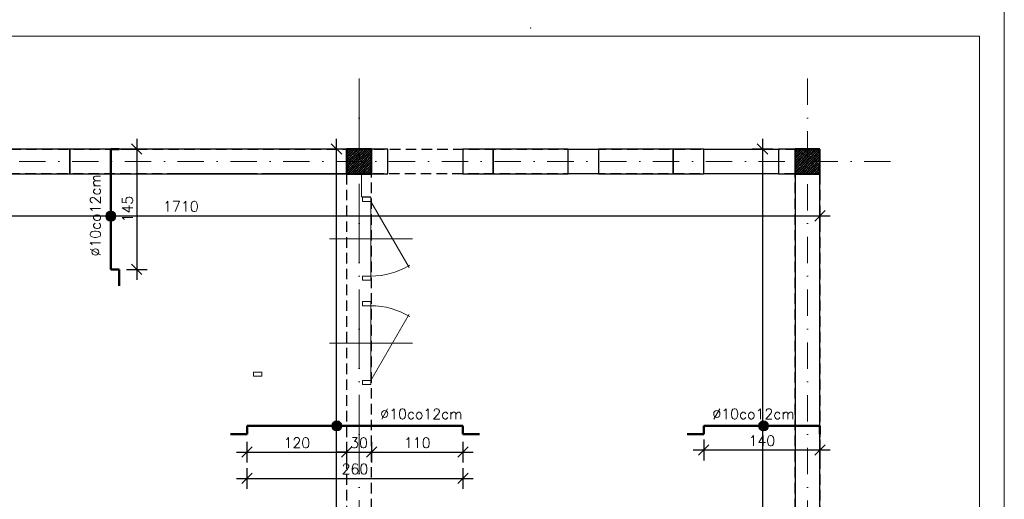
# Model space of a CAD drawing. Extents: x -19 to 9300416, y -12 to 10688993.
# Tile 20 of 106: x 4610373 to 4611559, y 5311493 to 5312071. Entities that reach past the tile are written whole.
import ezdxf

# ---------------------------------------------------------------- set-up
doc = ezdxf.new("R2010")
doc.units = 0
doc.header["$MEASUREMENT"] = 0
doc.linetypes.add('DASHDOT', pattern=[25.4, 12.7, -6.35, 0, -6.35])
doc.linetypes.add('DASHED', pattern=[19.05, 12.7, -6.35])
for name, color, linetype, lineweight in [('hatch', 253, 'Continuous', 0), ('K-BELKI', 5, 'DASHED', 30), ('K-OPISY', 252, 'Continuous', 15), ('K-SCIANY CIENKI', 163, 'Continuous', 30), ('K-SCIANY GRUBY', 195, 'Continuous', 40), ('K-STAL', 114, 'Continuous', 50), ('K-WIDOK', 45, 'Continuous', 20), ('K-WYMIARY', 7, 'Continuous', 15), ('Osie', 175, 'DASHDOT', 9)]:
    doc.layers.add(name, color=color, linetype=linetype, lineweight=lineweight)
doc.layers.add('STOLARKA', color=4, linetype='Continuous')
doc.styles.add('Simplex', font='simplex.shx')
doc.dimstyles.new('1do50', dxfattribs={"dimscale": 5, "dimtxt": 2.5, "dimasz": 2.5, "dimexe": 2.5, "dimexo": 0.5, "dimgap": 1, "dimtad": 1, "dimdec": 1, "dimrnd": 0.5, "dimzin": 12, "dimdsep": 46, "dimtxsty": 'Simplex', "dimblk": 'OBLIQUE', "dimcen": 0.5, "dimdle": 2.5, "dimclrd": 256, "dimclre": 256, "dimclrt": 256, "dimadec": 1, "dimazin": 3, "dimtfac": 1, "dimtdec": 1, "dimtix": 1, "dimtmove": 0, "dimatfit": 3, "dimfxl": 0, "dimtolj": 1, "dimtzin": 0, "dimarcsym": 0})

# ---------------------------------------------------------------- blocks, each defined once
blk = doc.blocks.new('G$C61CBF25F')
at = {"layer": 'Osie', "lineweight": 0, "ltscale": 2.5}
for p, q in [((1425, 0), (1425, 1880)), ((1525, 640), (-5, 640)), ((1525, 100), (204.8, 100))]:
    blk.add_line(p, q, dxfattribs=at)
blk = doc.blocks.new('_Oblique')
at = {"color": 0, "linetype": 'ByBlock', "lineweight": -2}
blk.add_line((-0.5, -0.5), (0.5, 0.5), dxfattribs=at)
blk = doc.blocks.new('*D1156')
at = {"layer": 'Defpoints', "color": 0, "lineweight": 0, "ltscale": 40}
for p in [(4611196.6, 5311581.2), (4611336.6, 5311581.2), (4611196.6, 5311552.1)]:
    blk.add_point(p, dxfattribs=at)
at = {"layer": 'K-WYMIARY', "lineweight": -2, "ltscale": 40}
for p, q in [((4611196.6, 5311564.6), (4611196.6, 5311539.6)), ((4611336.6, 5311564.6), (4611336.6, 5311539.6)), ((4611349.1, 5311552.1), (4611184.1, 5311552.1))]:
    blk.add_line(p, q, dxfattribs=at)
at = {"layer": 'K-WYMIARY', "lineweight": -2, "ltscale": 40, "xscale": 12.5, "yscale": 12.5, "zscale": 12.5, "rotation": 180}
blk.add_blockref('_Oblique', (4611196.6, 5311552.1), dxfattribs=at)
at = {"layer": 'K-WYMIARY', "lineweight": -2, "ltscale": 40, "xscale": 12.5, "yscale": 12.5, "zscale": 12.5}
blk.add_blockref('_Oblique', (4611336.6, 5311552.1), dxfattribs=at)
at = {"layer": 'K-WYMIARY', "lineweight": 0, "ltscale": 40, "insert": (4611266.6, 5311563.3), "char_height": 12.5, "attachment_point": 5, "style": 'Simplex'}
blk.add_mtext('\\A1;140', dxfattribs=at)
blk = doc.blocks.new('*D1157')
at = {"layer": 'Defpoints', "color": 0, "lineweight": 0, "ltscale": 40}
for p in [(4610646.6, 5311581.2), (4610766.6, 5311581.2), (4610766.6, 5311549.6)]:
    blk.add_point(p, dxfattribs=at)
at = {"layer": 'K-WYMIARY', "lineweight": -2, "ltscale": 40}
for p, q in [((4610646.6, 5311562.1), (4610646.6, 5311537.1)), ((4610766.6, 5311562.1), (4610766.6, 5311537.1)), ((4610634.1, 5311549.6), (4610779.1, 5311549.6))]:
    blk.add_line(p, q, dxfattribs=at)
at = {"layer": 'K-WYMIARY', "lineweight": -2, "ltscale": 40, "xscale": 12.5, "yscale": 12.5, "zscale": 12.5, "rotation": 180}
blk.add_blockref('_Oblique', (4610646.6, 5311549.6), dxfattribs=at)
at = {"layer": 'K-WYMIARY', "lineweight": -2, "ltscale": 40, "xscale": 12.5, "yscale": 12.5, "zscale": 12.5}
blk.add_blockref('_Oblique', (4610766.6, 5311549.6), dxfattribs=at)
at = {"layer": 'K-WYMIARY', "lineweight": 0, "ltscale": 40, "insert": (4610706.6, 5311560.8), "char_height": 12.5, "attachment_point": 5, "style": 'Simplex'}
blk.add_mtext('\\A1;120', dxfattribs=at)
blk = doc.blocks.new('*D1158')
at = {"layer": 'Defpoints', "color": 0, "lineweight": 0, "ltscale": 40}
for p in [(4610766.6, 5311581.2), (4610796.6, 5311581.2), (4610796.6, 5311549.6)]:
    blk.add_point(p, dxfattribs=at)
at = {"layer": 'K-WYMIARY', "lineweight": -2, "ltscale": 40}
for p, q in [((4610766.6, 5311562.1), (4610766.6, 5311537.1)), ((4610796.6, 5311562.1), (4610796.6, 5311537.1)), ((4610766.6, 5311549.6), (4610754.1, 5311549.6)), ((4610766.6, 5311549.6), (4610796.6, 5311549.6)), ((4610796.6, 5311549.6), (4610809.1, 5311549.6))]:
    blk.add_line(p, q, dxfattribs=at)
at = {"layer": 'K-WYMIARY', "lineweight": -2, "ltscale": 40, "xscale": 12.5, "yscale": 12.5, "zscale": 12.5}
blk.add_blockref('_Oblique', (4610766.6, 5311549.6), dxfattribs=at)
at = {"layer": 'K-WYMIARY', "lineweight": -2, "ltscale": 40, "xscale": 12.5, "yscale": 12.5, "zscale": 12.5, "rotation": 180}
blk.add_blockref('_Oblique', (4610796.6, 5311549.6), dxfattribs=at)
at = {"layer": 'K-WYMIARY', "lineweight": 0, "ltscale": 40, "insert": (4610781.6, 5311560.8), "char_height": 12.5, "attachment_point": 5, "style": 'Simplex'}
blk.add_mtext('\\A1;30', dxfattribs=at)
blk = doc.blocks.new('*D1159')
at = {"layer": 'Defpoints', "color": 0, "lineweight": 0, "ltscale": 40}
for p in [(4610796.6, 5311581.2), (4610906.6, 5311581.2), (4610906.6, 5311549.6)]:
    blk.add_point(p, dxfattribs=at)
at = {"layer": 'K-WYMIARY', "lineweight": -2, "ltscale": 40}
for p, q in [((4610796.6, 5311562.1), (4610796.6, 5311537.1)), ((4610906.6, 5311562.1), (4610906.6, 5311537.1)), ((4610784.1, 5311549.6), (4610919.1, 5311549.6))]:
    blk.add_line(p, q, dxfattribs=at)
at = {"layer": 'K-WYMIARY', "lineweight": -2, "ltscale": 40, "xscale": 12.5, "yscale": 12.5, "zscale": 12.5, "rotation": 180}
blk.add_blockref('_Oblique', (4610796.6, 5311549.6), dxfattribs=at)
at = {"layer": 'K-WYMIARY', "lineweight": -2, "ltscale": 40, "xscale": 12.5, "yscale": 12.5, "zscale": 12.5}
blk.add_blockref('_Oblique', (4610906.6, 5311549.6), dxfattribs=at)
at = {"layer": 'K-WYMIARY', "lineweight": 0, "ltscale": 40, "insert": (4610851.6, 5311560.8), "char_height": 12.5, "attachment_point": 5, "style": 'Simplex'}
blk.add_mtext('\\A1;110', dxfattribs=at)
blk = doc.blocks.new('*D1160')
at = {"layer": 'Defpoints', "color": 0, "lineweight": 0, "ltscale": 40}
for p in [(4610646.6, 5311581.2), (4610906.6, 5311581.2), (4610906.6, 5311517.9)]:
    blk.add_point(p, dxfattribs=at)
at = {"layer": 'K-WYMIARY', "lineweight": -2, "ltscale": 40}
for p, q in [((4610646.6, 5311530.4), (4610646.6, 5311505.4)), ((4610906.6, 5311530.4), (4610906.6, 5311505.4)), ((4610634.1, 5311517.9), (4610919.1, 5311517.9))]:
    blk.add_line(p, q, dxfattribs=at)
at = {"layer": 'K-WYMIARY', "lineweight": -2, "ltscale": 40, "xscale": 12.5, "yscale": 12.5, "zscale": 12.5, "rotation": 180}
blk.add_blockref('_Oblique', (4610646.6, 5311517.9), dxfattribs=at)
at = {"layer": 'K-WYMIARY', "lineweight": -2, "ltscale": 40, "xscale": 12.5, "yscale": 12.5, "zscale": 12.5}
blk.add_blockref('_Oblique', (4610906.6, 5311517.9), dxfattribs=at)
at = {"layer": 'K-WYMIARY', "lineweight": 0, "ltscale": 40, "insert": (4610776.6, 5311529.2), "char_height": 12.5, "attachment_point": 5, "style": 'Simplex'}
blk.add_mtext('\\A1;260', dxfattribs=at)
blk = doc.blocks.new('*D1161')
at = {"layer": 'Defpoints', "color": 0, "lineweight": 0, "ltscale": 40}
for p in [(4610482.6, 5311914.9), (4610482.6, 5311769.9), (4610513.9, 5311769.9)]:
    blk.add_point(p, dxfattribs=at)
at = {"layer": 'K-WYMIARY', "lineweight": -2, "ltscale": 40}
for p, q in [((4610513.9, 5311927.4), (4610513.9, 5311757.4)), ((4610501.4, 5311914.9), (4610526.4, 5311914.9)), ((4610501.4, 5311769.9), (4610526.4, 5311769.9))]:
    blk.add_line(p, q, dxfattribs=at)
at = {"layer": 'K-WYMIARY', "lineweight": -2, "ltscale": 40, "xscale": 12.5, "yscale": 12.5, "zscale": 12.5}
for p, rotation in [((4610513.9, 5311914.9), 90), ((4610513.9, 5311769.9), 270)]:
    blk.add_blockref('_Oblique', p, dxfattribs=dict(at, rotation=rotation))
at = {"layer": 'K-WYMIARY', "lineweight": 0, "ltscale": 40, "insert": (4610502.7, 5311842.4), "char_height": 12.5, "attachment_point": 5, "rotation": 90, "style": 'Simplex'}
blk.add_mtext('\\A1;145', dxfattribs=at)
blk = doc.blocks.new('*D1188')
at = {"layer": 'Defpoints', "color": 0, "lineweight": 0, "ltscale": 40}
for p in [(4609626.6, 5311914.9), (4611336.6, 5311914.9), (4611336.6, 5311834.4)]:
    blk.add_point(p, dxfattribs=at)
at = {"layer": 'K-WYMIARY', "lineweight": -2, "ltscale": 40}
for p, q in [((4609626.6, 5311846.9), (4609626.6, 5311821.9)), ((4611336.6, 5311846.9), (4611336.6, 5311821.9)), ((4609614.1, 5311834.4), (4611349.1, 5311834.4))]:
    blk.add_line(p, q, dxfattribs=at)
at = {"layer": 'K-WYMIARY', "lineweight": -2, "ltscale": 40, "xscale": 12.5, "yscale": 12.5, "zscale": 12.5, "rotation": 180}
blk.add_blockref('_Oblique', (4609626.6, 5311834.4), dxfattribs=at)
at = {"layer": 'K-WYMIARY', "lineweight": -2, "ltscale": 40, "xscale": 12.5, "yscale": 12.5, "zscale": 12.5}
blk.add_blockref('_Oblique', (4611336.6, 5311834.4), dxfattribs=at)
at = {"layer": 'K-WYMIARY', "lineweight": 0, "ltscale": 40, "insert": (4610567, 5311845.7), "char_height": 12.5, "attachment_point": 5, "style": 'Simplex'}
blk.add_mtext('\\A1;1710', dxfattribs=at)
blk = doc.blocks.new('*D1189')
at = {"layer": 'Defpoints', "color": 0, "lineweight": 0, "ltscale": 40}
for p in [(4611336.6, 5311914.9), (4611267.4, 5310764.9), (4611336.6, 5310764.9)]:
    blk.add_point(p, dxfattribs=at)
at = {"layer": 'K-WYMIARY', "lineweight": -2, "ltscale": 40}
for p, q in [((4611267.4, 5311927.4), (4611267.4, 5310752.4)), ((4611279.9, 5311914.9), (4611254.9, 5311914.9)), ((4611279.9, 5310764.9), (4611254.9, 5310764.9))]:
    blk.add_line(p, q, dxfattribs=at)
at = {"layer": 'K-WYMIARY', "lineweight": -2, "ltscale": 40, "xscale": 12.5, "yscale": 12.5, "zscale": 12.5}
for p, rotation in [((4611267.4, 5311914.9), 90), ((4611267.4, 5310764.9), 270)]:
    blk.add_blockref('_Oblique', p, dxfattribs=dict(at, rotation=rotation))
at = {"layer": 'K-WYMIARY', "lineweight": 0, "ltscale": 40, "insert": (4611256.1, 5311408.3), "char_height": 12.5, "attachment_point": 5, "rotation": 90, "style": 'Simplex'}
blk.add_mtext('\\A1;1150', dxfattribs=at)
blk = doc.blocks.new('*D1197')
at = {"layer": 'Defpoints', "color": 0, "lineweight": 0, "ltscale": 40}
for p in [(4610754.4, 5311914.9), (4610796.6, 5311914.9), (4610796.6, 5310764.9)]:
    blk.add_point(p, dxfattribs=at)
at = {"layer": 'K-WYMIARY', "lineweight": -2, "ltscale": 40}
for p, q in [((4610754.4, 5310752.4), (4610754.4, 5311927.4)), ((4610766.9, 5311914.9), (4610741.9, 5311914.9)), ((4610766.9, 5310764.9), (4610741.9, 5310764.9))]:
    blk.add_line(p, q, dxfattribs=at)
at = {"layer": 'K-WYMIARY', "lineweight": -2, "ltscale": 40, "xscale": 12.5, "yscale": 12.5, "zscale": 12.5}
for p, rotation in [((4610754.4, 5311914.9), 90), ((4610754.4, 5310764.9), 270)]:
    blk.add_blockref('_Oblique', p, dxfattribs=dict(at, rotation=rotation))
at = {"layer": 'K-WYMIARY', "lineweight": 0, "ltscale": 40, "insert": (4610743.1, 5311339.9), "char_height": 12.5, "attachment_point": 5, "rotation": 90, "style": 'Simplex'}
blk.add_mtext('\\A1;1150', dxfattribs=at)

msp = doc.modelspace()

# ---------------------------------------------------------------- hatches: boundary and pattern name
at = {"layer": 'K-OPISY'}
h = msp.add_hatch(color=256, dxfattribs=at)
edge = h.paths.add_edge_path()
edge.add_arc((4610482.57, 5311834.03), 6.06, 0, 360)
h = msp.add_hatch(color=256, dxfattribs=at)
edge = h.paths.add_edge_path()
edge.add_arc((4610754.71, 5311581.16), 6.06, 0, 360)
h = msp.add_hatch(color=1, dxfattribs=at)
edge = h.paths.add_edge_path()
edge.add_arc((4611268.74, 5311581.16), 6.06, 0, 360)

# ---------------------------------------------------------------- linework, layer by layer
at = {"lineweight": 0, "ltscale": 40}
for p, q in [((4610784.62, 5311884.92), (4610784.62, 5311857.32)), ((4610784.62, 5311857.32), (4610795.79, 5311857.32))]:
    msp.add_line(p, q, dxfattribs=at)
msp.add_point((4610988.2, 5312060.82), dxfattribs=at)
at = {"layer": 'hatch', "color": 252}
for points in [[(4608588.61, 5312080.97), (4611558.61, 5312081.03), (4611558.61, 5309981.03), (4608588.61, 5309980.97)], [(4608748.61, 5310010.97), (4611528.61, 5310011.03), (4611528.61, 5312051.03), (4608748.61, 5312050.97)]]:
    msp.add_lwpolyline(points, close=True, dxfattribs=at)
at = {"layer": 'K-BELKI'}
for points in [[(4611306.62, 5311914.92), (4611306.62, 5311884.92), (4609656.62, 5311884.92), (4609656.62, 5311914.92)], [(4610796.62, 5310794.92), (4610796.62, 5311884.92), (4610766.62, 5311884.92), (4610766.62, 5310794.92)], [(4611306.62, 5310794.92), (4611306.62, 5311884.92), (4611336.62, 5311884.92), (4611336.62, 5310794.92)]]:
    msp.add_lwpolyline(points, close=True, dxfattribs=at)
at = {"layer": 'K-BELKI', "color": 5, "ltscale": 40}
for points in [[(4610433.26, 5311884.92), (4610433.26, 5311914.92), (4610343.3, 5311914.92), (4610343.3, 5311884.92)], [(4611033.2, 5311884.92), (4611033.2, 5311914.92), (4610943.2, 5311914.92), (4610943.2, 5311884.92)], [(4611160.03, 5311884.92), (4611160.03, 5311914.92), (4611070.03, 5311914.92), (4611070.03, 5311884.92)], [(4611286.87, 5311914.92), (4611286.87, 5311884.92), (4611196.87, 5311884.92), (4611196.87, 5311914.92)]]:
    msp.add_lwpolyline(points, close=True, dxfattribs=at)
at = {"layer": 'K-OPISY'}
for centre in [(4610482.57, 5311834.03), (4610754.71, 5311581.16)]:
    msp.add_circle(centre, 6.06, dxfattribs=at)
at = {"layer": 'K-OPISY', "color": 1}
msp.add_circle((4611268.74, 5311581.16), 6.06, dxfattribs=at)
at = {"layer": 'K-SCIANY CIENKI'}
for p, q in [((4610766.62, 5311914.92), (4610433.26, 5311914.92)), ((4610433.26, 5311914.92), (4610433.26, 5311884.99)), ((4610766.62, 5311884.92), (4610766.62, 5311914.92)), ((4610816.37, 5311914.92), (4610796.62, 5311914.92)), ((4610796.62, 5311914.92), (4610796.62, 5311884.92)), ((4610816.37, 5311884.92), (4610816.37, 5311914.92)), ((4610943.2, 5311914.92), (4610906.37, 5311914.92)), ((4610906.37, 5311914.92), (4610906.37, 5311884.92)), ((4610943.2, 5311884.92), (4610943.2, 5311914.92)), ((4611033.2, 5311884.92), (4611033.2, 5311914.92)), ((4611033.2, 5311914.92), (4611070.03, 5311914.92)), ((4611070.03, 5311914.92), (4611070.03, 5311884.92)), ((4611196.87, 5311914.92), (4611160.03, 5311914.92)), ((4611160.03, 5311914.92), (4611160.03, 5311884.92)), ((4611196.87, 5311884.92), (4611196.87, 5311914.92)), ((4611306.62, 5311914.92), (4611286.87, 5311914.92)), ((4611286.87, 5311914.92), (4611286.87, 5311884.92)), ((4611306.62, 5311884.92), (4611306.62, 5311914.92)), ((4610433.26, 5311884.99), (4610731.01, 5311884.92)), ((4610433.26, 5311884.92), (4610766.62, 5311884.92)), ((4610654.49, 5311884.92), (4610550.49, 5311884.92)), ((4610768.49, 5311884.92), (4610664.49, 5311884.92)), ((4610796.62, 5311884.92), (4610816.37, 5311884.92)), ((4610906.37, 5311884.92), (4610943.2, 5311884.92)), ((4611070.03, 5311884.92), (4611033.2, 5311884.92)), ((4611160.03, 5311884.92), (4611196.87, 5311884.92)), ((4611286.87, 5311884.92), (4611306.62, 5311884.92)), ((4611336.62, 5311884.92), (4611306.62, 5311884.92)), ((4611306.62, 5311884.92), (4611306.62, 5311344.92)), ((4611336.62, 5311344.92), (4611336.62, 5311884.92))]:
    msp.add_line(p, q, dxfattribs=at)
at = {"layer": 'K-SCIANY GRUBY'}
for p, q in [((4610796.62, 5311914.92), (4610766.62, 5311914.92)), ((4610766.62, 5311914.92), (4610766.62, 5311884.92)), ((4610796.62, 5311884.92), (4610796.62, 5311914.92)), ((4611336.62, 5311914.92), (4611306.62, 5311914.92)), ((4611306.62, 5311914.92), (4611306.62, 5311884.92)), ((4611336.62, 5311884.92), (4611336.62, 5311914.92)), ((4610766.62, 5311884.92), (4610796.62, 5311884.92)), ((4611306.62, 5311884.92), (4611336.62, 5311884.92))]:
    msp.add_line(p, q, dxfattribs=at)
at = {"layer": 'K-STAL'}
for p, q in [((4610482.57, 5311769.92), (4610492.57, 5311769.92)), ((4610492.57, 5311769.92), (4610492.57, 5311749.92)), ((4610646.62, 5311581.16), (4610646.62, 5311571.16)), ((4610906.62, 5311581.16), (4610906.62, 5311571.16)), ((4611196.62, 5311581.16), (4611196.62, 5311571.16)), ((4610646.62, 5311571.16), (4610626.62, 5311571.16)), ((4610906.62, 5311571.16), (4610926.62, 5311571.16)), ((4611196.62, 5311571.16), (4611176.62, 5311571.16))]:
    msp.add_line(p, q, dxfattribs=at)
for points in [[(4610482.57, 5311914.92), (4610482.57, 5311769.92)], [(4610482.57, 5311914.92), (4610492.57, 5311914.92)], [(4610646.62, 5311581.16), (4610906.62, 5311581.16)], [(4611196.62, 5311581.16), (4611336.62, 5311581.16)], [(4611336.62, 5311581.16), (4611336.62, 5311571.16)]]:
    msp.add_lwpolyline(points, dxfattribs=at)
at = {"layer": 'K-WIDOK', "linetype": 'Continuous', "lineweight": 0}
for p, q in [((4610766.07, 5311911.5), (4610769.49, 5311914.92)), ((4610766.07, 5311907.96), (4610773.02, 5311914.92)), ((4610766.07, 5311904.42), (4610776.56, 5311914.92)), ((4610766.07, 5311900.89), (4610780.1, 5311914.92)), ((4610766.07, 5311897.35), (4610783.63, 5311914.92)), ((4610766.07, 5311893.82), (4610787.17, 5311914.92)), ((4610766.07, 5311890.28), (4610790.7, 5311914.92)), ((4610766.07, 5311886.75), (4610794.24, 5311914.92)), ((4610766.07, 5311913.26), (4610766.79, 5311913.99)), ((4610766.34, 5311910.01), (4610767.23, 5311910.89)), ((4610766.79, 5311906.91), (4610767.67, 5311907.8)), ((4610767.23, 5311914.43), (4610767.72, 5311914.92)), ((4610767.67, 5311911.33), (4610768.55, 5311912.22)), ((4610767.77, 5311884.92), (4610796.07, 5311913.21)), ((4610768.11, 5311908.24), (4610769, 5311909.12)), ((4610769, 5311912.66), (4610769.88, 5311913.54)), ((4610769.44, 5311909.57), (4610770.32, 5311910.45)), ((4610769.88, 5311906.47), (4610770.76, 5311907.36)), ((4610770.32, 5311913.99), (4610771.21, 5311914.87)), ((4610770.76, 5311910.89), (4610771.65, 5311911.78)), ((4610771.21, 5311907.8), (4610772.09, 5311908.68)), ((4610771.31, 5311884.92), (4610796.07, 5311909.68)), ((4610772.09, 5311912.22), (4610772.97, 5311913.1)), ((4610772.53, 5311909.12), (4610773.42, 5311910.01)), ((4610772.97, 5311906.03), (4610773.86, 5311906.91)), ((4610773.42, 5311913.54), (4610774.3, 5311914.43)), ((4610773.86, 5311910.45), (4610774.74, 5311911.33)), ((4610774.3, 5311907.36), (4610775.18, 5311908.24)), ((4610774.74, 5311914.87), (4610774.79, 5311914.92)), ((4610775.18, 5311911.78), (4610776.07, 5311912.66)), ((4610775.63, 5311908.68), (4610776.51, 5311909.57)), ((4610776.51, 5311913.1), (4610777.39, 5311913.99)), ((4610776.95, 5311910.01), (4610777.84, 5311910.89)), ((4610777.39, 5311906.91), (4610778.28, 5311907.8)), ((4610777.84, 5311914.43), (4610778.33, 5311914.92)), ((4610778.28, 5311911.33), (4610779.16, 5311912.22)), ((4610778.72, 5311908.24), (4610779.6, 5311909.12)), ((4610779.6, 5311912.66), (4610780.49, 5311913.54)), ((4610780.05, 5311909.57), (4610780.93, 5311910.45)), ((4610780.49, 5311906.47), (4610781.37, 5311907.36)), ((4610780.93, 5311913.99), (4610781.81, 5311914.87)), ((4610781.37, 5311910.89), (4610782.25, 5311911.78)), ((4610781.81, 5311907.8), (4610782.7, 5311908.68)), ((4610782.7, 5311912.22), (4610783.58, 5311913.1)), ((4610783.14, 5311909.12), (4610784.02, 5311910.01)), ((4610783.58, 5311906.03), (4610784.46, 5311906.91)), ((4610784.02, 5311913.54), (4610784.91, 5311914.43)), ((4610784.46, 5311910.45), (4610785.35, 5311911.33)), ((4610784.91, 5311907.36), (4610785.79, 5311908.24)), ((4610785.35, 5311914.87), (4610785.4, 5311914.92)), ((4610785.79, 5311911.78), (4610786.67, 5311912.66)), ((4610786.23, 5311908.68), (4610787.12, 5311909.57)), ((4610787.12, 5311913.1), (4610788, 5311913.99)), ((4610787.56, 5311910.01), (4610788.44, 5311910.89)), ((4610788, 5311906.91), (4610788.88, 5311907.8)), ((4610788.44, 5311914.43), (4610788.93, 5311914.92)), ((4610788.88, 5311911.33), (4610789.77, 5311912.22)), ((4610789.33, 5311908.24), (4610790.21, 5311909.12)), ((4610790.21, 5311912.66), (4610791.09, 5311913.54)), ((4610790.65, 5311909.57), (4610791.54, 5311910.45)), ((4610791.09, 5311906.47), (4610791.98, 5311907.36)), ((4610791.54, 5311913.99), (4610792.42, 5311914.87)), ((4610791.98, 5311910.89), (4610792.86, 5311911.78)), ((4610792.42, 5311907.8), (4610793.3, 5311908.68)), ((4610793.3, 5311912.22), (4610794.19, 5311913.1)), ((4610793.75, 5311909.12), (4610794.63, 5311910.01)), ((4610794.19, 5311906.03), (4610795.07, 5311906.91)), ((4610794.63, 5311913.54), (4610795.51, 5311914.43)), ((4610795.07, 5311910.45), (4610795.95, 5311911.33)), ((4610795.51, 5311907.36), (4610796.07, 5311907.91)), ((4610795.95, 5311914.87), (4610796, 5311914.92)), ((4611306.62, 5311914.65), (4611306.89, 5311914.92)), ((4611306.62, 5311911.11), (4611310.43, 5311914.92)), ((4611306.62, 5311907.58), (4611313.96, 5311914.92)), ((4611306.62, 5311904.04), (4611317.5, 5311914.92)), ((4611306.62, 5311900.51), (4611321.03, 5311914.92)), ((4611306.62, 5311896.97), (4611324.57, 5311914.92)), ((4611306.62, 5311893.43), (4611328.1, 5311914.92)), ((4611306.62, 5311889.9), (4611331.64, 5311914.92)), ((4611306.62, 5311886.36), (4611335.17, 5311914.92)), ((4611306.62, 5311909.34), (4611306.84, 5311909.57)), ((4611306.84, 5311913.1), (4611307.72, 5311913.99)), ((4611307.28, 5311910.01), (4611308.17, 5311910.89)), ((4611307.72, 5311906.91), (4611308.61, 5311907.8)), ((4611308.17, 5311914.43), (4611308.66, 5311914.92)), ((4611308.61, 5311911.33), (4611309.49, 5311912.22)), ((4611308.71, 5311884.92), (4611336.62, 5311912.83)), ((4611309.05, 5311908.24), (4611309.93, 5311909.12)), ((4611309.93, 5311912.66), (4611310.82, 5311913.54)), ((4611310.38, 5311909.57), (4611311.26, 5311910.45)), ((4611310.82, 5311906.47), (4611311.7, 5311907.36)), ((4611311.26, 5311913.99), (4611312.14, 5311914.87)), ((4611311.7, 5311910.89), (4611312.58, 5311911.78)), ((4611312.14, 5311907.8), (4611313.03, 5311908.68)), ((4611312.24, 5311884.92), (4611336.62, 5311909.29)), ((4611313.03, 5311912.22), (4611313.91, 5311913.1)), ((4611313.47, 5311909.12), (4611314.35, 5311910.01)), ((4611313.91, 5311906.03), (4611314.79, 5311906.91)), ((4611314.35, 5311913.54), (4611315.24, 5311914.43)), ((4611314.79, 5311910.45), (4611315.68, 5311911.33)), ((4611315.24, 5311907.36), (4611316.12, 5311908.24)), ((4611315.68, 5311914.87), (4611315.73, 5311914.92)), ((4611316.12, 5311911.78), (4611317, 5311912.66)), ((4611316.56, 5311908.68), (4611317.45, 5311909.57)), ((4611317.45, 5311913.1), (4611318.33, 5311913.99)), ((4611317.89, 5311910.01), (4611318.77, 5311910.89)), ((4611318.33, 5311906.91), (4611319.21, 5311907.8)), ((4611318.77, 5311914.43), (4611319.26, 5311914.92)), ((4611319.21, 5311911.33), (4611320.1, 5311912.22)), ((4611319.66, 5311908.24), (4611320.54, 5311909.12)), ((4611320.54, 5311912.66), (4611321.42, 5311913.54)), ((4611320.98, 5311909.57), (4611321.87, 5311910.45)), ((4611321.42, 5311906.47), (4611322.31, 5311907.36)), ((4611321.87, 5311913.99), (4611322.75, 5311914.87)), ((4611322.31, 5311910.89), (4611323.19, 5311911.78)), ((4611322.75, 5311907.8), (4611323.63, 5311908.68)), ((4611323.63, 5311912.22), (4611324.52, 5311913.1)), ((4611324.08, 5311909.12), (4611324.96, 5311910.01)), ((4611324.52, 5311906.03), (4611325.4, 5311906.91)), ((4611324.96, 5311913.54), (4611325.84, 5311914.43)), ((4611325.4, 5311910.45), (4611326.29, 5311911.33)), ((4611325.84, 5311907.36), (4611326.73, 5311908.24)), ((4611326.29, 5311914.87), (4611326.34, 5311914.92)), ((4611326.73, 5311911.78), (4611327.61, 5311912.66)), ((4611327.17, 5311908.68), (4611328.05, 5311909.57)), ((4611328.05, 5311913.1), (4611328.94, 5311913.99)), ((4611328.49, 5311910.01), (4611329.38, 5311910.89)), ((4611328.94, 5311906.91), (4611329.82, 5311907.8)), ((4611329.38, 5311914.43), (4611329.87, 5311914.92)), ((4611329.82, 5311911.33), (4611330.7, 5311912.22)), ((4611330.26, 5311908.24), (4611331.15, 5311909.12)), ((4611331.15, 5311912.66), (4611332.03, 5311913.54)), ((4611331.59, 5311909.57), (4611332.47, 5311910.45)), ((4611332.03, 5311906.47), (4611332.91, 5311907.36)), ((4611332.47, 5311913.99), (4611333.36, 5311914.87)), ((4611332.91, 5311910.89), (4611333.8, 5311911.78)), ((4611333.36, 5311907.8), (4611334.24, 5311908.68)), ((4611334.24, 5311912.22), (4611335.12, 5311913.1)), ((4611334.68, 5311909.12), (4611335.57, 5311910.01)), ((4611335.12, 5311906.03), (4611336.01, 5311906.91)), ((4611335.57, 5311913.54), (4611336.45, 5311914.43)), ((4611336.01, 5311910.45), (4611336.62, 5311911.06)), ((4611336.45, 5311907.36), (4611336.62, 5311907.52)), ((4610766.07, 5311906.19), (4610766.34, 5311906.47)), ((4610766.07, 5311902.66), (4610766.79, 5311903.38)), ((4610766.07, 5311895.59), (4610766.34, 5311895.87)), ((4610766.34, 5311899.4), (4610767.23, 5311900.29)), ((4610766.79, 5311896.31), (4610767.67, 5311897.19)), ((4610767.23, 5311903.82), (4610768.11, 5311904.7)), ((4610767.67, 5311900.73), (4610768.55, 5311901.61)), ((4610768.11, 5311897.63), (4610769, 5311898.52)), ((4610768.55, 5311905.15), (4610769.44, 5311906.03)), ((4610768.55, 5311894.54), (4610769.44, 5311895.42)), ((4610769, 5311902.05), (4610769.88, 5311902.94)), ((4610769.44, 5311898.96), (4610770.32, 5311899.84)), ((4610769.88, 5311895.87), (4610770.76, 5311896.75)), ((4610770.32, 5311903.38), (4610771.21, 5311904.26)), ((4610770.76, 5311900.29), (4610771.65, 5311901.17)), ((4610771.21, 5311897.19), (4610772.09, 5311898.08)), ((4610771.65, 5311904.7), (4610772.53, 5311905.59)), ((4610772.09, 5311901.61), (4610772.97, 5311902.49)), ((4610772.53, 5311898.52), (4610773.42, 5311899.4)), ((4610772.97, 5311895.42), (4610773.86, 5311896.31)), ((4610773.42, 5311902.94), (4610774.3, 5311903.82)), ((4610773.86, 5311899.84), (4610774.74, 5311900.73)), ((4610774.3, 5311896.75), (4610775.18, 5311897.63)), ((4610774.74, 5311904.26), (4610775.63, 5311905.15)), ((4610774.84, 5311884.92), (4610796.07, 5311906.14)), ((4610775.18, 5311901.17), (4610776.07, 5311902.05)), ((4610775.63, 5311898.08), (4610776.51, 5311898.96)), ((4610776.07, 5311905.59), (4610776.95, 5311906.47)), ((4610776.07, 5311894.98), (4610776.95, 5311895.87)), ((4610776.51, 5311902.49), (4610777.39, 5311903.38)), ((4610776.95, 5311899.4), (4610777.84, 5311900.29)), ((4610777.39, 5311896.31), (4610778.28, 5311897.19)), ((4610777.84, 5311903.82), (4610778.72, 5311904.7)), ((4610778.28, 5311900.73), (4610779.16, 5311901.61)), ((4610778.38, 5311884.92), (4610796.07, 5311902.6)), ((4610778.72, 5311897.63), (4610779.6, 5311898.52)), ((4610779.16, 5311905.15), (4610780.05, 5311906.03)), ((4610779.16, 5311894.54), (4610780.05, 5311895.42)), ((4610779.6, 5311902.05), (4610780.49, 5311902.94)), ((4610780.05, 5311898.96), (4610780.93, 5311899.84)), ((4610780.49, 5311895.87), (4610781.37, 5311896.75)), ((4610780.93, 5311903.38), (4610781.81, 5311904.26)), ((4610781.37, 5311900.29), (4610782.25, 5311901.17)), ((4610781.81, 5311897.19), (4610782.7, 5311898.08)), ((4610781.91, 5311884.92), (4610796.07, 5311899.07)), ((4610782.25, 5311904.7), (4610783.14, 5311905.59)), ((4610782.7, 5311901.61), (4610783.58, 5311902.49)), ((4610783.14, 5311898.52), (4610784.02, 5311899.4)), ((4610783.58, 5311895.42), (4610784.46, 5311896.31)), ((4610784.02, 5311902.94), (4610784.91, 5311903.82)), ((4610784.46, 5311899.84), (4610785.35, 5311900.73)), ((4610784.91, 5311896.75), (4610785.79, 5311897.63)), ((4610785.35, 5311904.26), (4610786.23, 5311905.15)), ((4610785.45, 5311884.92), (4610796.07, 5311895.53)), ((4610785.79, 5311901.17), (4610786.67, 5311902.05)), ((4610786.23, 5311898.08), (4610787.12, 5311898.96)), ((4610786.67, 5311905.59), (4610787.56, 5311906.47)), ((4610786.67, 5311894.98), (4610787.56, 5311895.87)), ((4610787.12, 5311902.49), (4610788, 5311903.38)), ((4610787.56, 5311899.4), (4610788.44, 5311900.29)), ((4610788, 5311896.31), (4610788.88, 5311897.19)), ((4610788.44, 5311903.82), (4610789.33, 5311904.7)), ((4610788.88, 5311900.73), (4610789.77, 5311901.61)), ((4610789.33, 5311897.63), (4610790.21, 5311898.52)), ((4610789.77, 5311905.15), (4610790.65, 5311906.03)), ((4610789.77, 5311894.54), (4610790.65, 5311895.42)), ((4610790.21, 5311902.05), (4610791.09, 5311902.94)), ((4610790.65, 5311898.96), (4610791.54, 5311899.84)), ((4610791.09, 5311895.87), (4610791.98, 5311896.75)), ((4610791.54, 5311903.38), (4610792.42, 5311904.26)), ((4610791.98, 5311900.29), (4610792.86, 5311901.17)), ((4610792.42, 5311897.19), (4610793.3, 5311898.08)), ((4610792.86, 5311904.7), (4610793.75, 5311905.59)), ((4610793.3, 5311901.61), (4610794.19, 5311902.49)), ((4610793.75, 5311898.52), (4610794.63, 5311899.4)), ((4610794.19, 5311895.42), (4610795.07, 5311896.31)), ((4610794.63, 5311902.94), (4610795.51, 5311903.82)), ((4610795.07, 5311899.84), (4610795.95, 5311900.73)), ((4610795.51, 5311896.75), (4610796.07, 5311897.3)), ((4610795.95, 5311904.26), (4610796.07, 5311904.37)), ((4611306.62, 5311905.81), (4611307.28, 5311906.47)), ((4611306.62, 5311898.74), (4611306.84, 5311898.96)), ((4611306.62, 5311895.2), (4611307.28, 5311895.87)), ((4611306.84, 5311902.49), (4611307.72, 5311903.38)), ((4611307.28, 5311899.4), (4611308.17, 5311900.29)), ((4611307.72, 5311896.31), (4611308.61, 5311897.19)), ((4611308.17, 5311903.82), (4611309.05, 5311904.7)), ((4611308.61, 5311900.73), (4611309.49, 5311901.61)), ((4611309.05, 5311897.63), (4611309.93, 5311898.52)), ((4611309.49, 5311905.15), (4611310.38, 5311906.03)), ((4611309.49, 5311894.54), (4611310.38, 5311895.42)), ((4611309.93, 5311902.05), (4611310.82, 5311902.94)), ((4611310.38, 5311898.96), (4611311.26, 5311899.84)), ((4611310.82, 5311895.87), (4611311.7, 5311896.75)), ((4611311.26, 5311903.38), (4611312.14, 5311904.26)), ((4611311.7, 5311900.29), (4611312.58, 5311901.17)), ((4611312.14, 5311897.19), (4611313.03, 5311898.08)), ((4611312.58, 5311904.7), (4611313.47, 5311905.59)), ((4611313.03, 5311901.61), (4611313.91, 5311902.49)), ((4611313.47, 5311898.52), (4611314.35, 5311899.4)), ((4611313.91, 5311895.42), (4611314.79, 5311896.31)), ((4611314.35, 5311902.94), (4611315.24, 5311903.82)), ((4611314.79, 5311899.84), (4611315.68, 5311900.73)), ((4611315.24, 5311896.75), (4611316.12, 5311897.63)), ((4611315.68, 5311904.26), (4611316.56, 5311905.15)), ((4611315.78, 5311884.92), (4611336.62, 5311905.76)), ((4611316.12, 5311901.17), (4611317, 5311902.05)), ((4611316.56, 5311898.08), (4611317.45, 5311898.96)), ((4611317, 5311905.59), (4611317.89, 5311906.47)), ((4611317, 5311894.98), (4611317.89, 5311895.87)), ((4611317.45, 5311902.49), (4611318.33, 5311903.38)), ((4611317.89, 5311899.4), (4611318.77, 5311900.29)), ((4611318.33, 5311896.31), (4611319.21, 5311897.19)), ((4611318.77, 5311903.82), (4611319.66, 5311904.7)), ((4611319.21, 5311900.73), (4611320.1, 5311901.61)), ((4611319.32, 5311884.92), (4611336.62, 5311902.22)), ((4611319.66, 5311897.63), (4611320.54, 5311898.52)), ((4611320.1, 5311905.15), (4611320.98, 5311906.03)), ((4611320.1, 5311894.54), (4611320.98, 5311895.42)), ((4611320.54, 5311902.05), (4611321.42, 5311902.94)), ((4611320.98, 5311898.96), (4611321.87, 5311899.84)), ((4611321.42, 5311895.87), (4611322.31, 5311896.75)), ((4611321.87, 5311903.38), (4611322.75, 5311904.26)), ((4611322.31, 5311900.29), (4611323.19, 5311901.17)), ((4611322.75, 5311897.19), (4611323.63, 5311898.08)), ((4611322.85, 5311884.92), (4611336.62, 5311898.69)), ((4611323.19, 5311904.7), (4611324.08, 5311905.59)), ((4611323.63, 5311901.61), (4611324.52, 5311902.49)), ((4611324.08, 5311898.52), (4611324.96, 5311899.4)), ((4611324.52, 5311895.42), (4611325.4, 5311896.31)), ((4611324.96, 5311902.94), (4611325.84, 5311903.82)), ((4611325.4, 5311899.84), (4611326.29, 5311900.73)), ((4611325.84, 5311896.75), (4611326.73, 5311897.63)), ((4611326.29, 5311904.26), (4611327.17, 5311905.15)), ((4611326.39, 5311884.92), (4611336.62, 5311895.15)), ((4611326.73, 5311901.17), (4611327.61, 5311902.05)), ((4611327.17, 5311898.08), (4611328.05, 5311898.96)), ((4611327.61, 5311905.59), (4611328.49, 5311906.47)), ((4611327.61, 5311894.98), (4611328.49, 5311895.87)), ((4611328.05, 5311902.49), (4611328.94, 5311903.38)), ((4611328.49, 5311899.4), (4611329.38, 5311900.29)), ((4611328.94, 5311896.31), (4611329.82, 5311897.19)), ((4611329.38, 5311903.82), (4611330.26, 5311904.7)), ((4611329.82, 5311900.73), (4611330.7, 5311901.61)), ((4611330.26, 5311897.63), (4611331.15, 5311898.52)), ((4611330.7, 5311905.15), (4611331.59, 5311906.03)), ((4611330.7, 5311894.54), (4611331.59, 5311895.42)), ((4611331.15, 5311902.05), (4611332.03, 5311902.94)), ((4611331.59, 5311898.96), (4611332.47, 5311899.84)), ((4611332.03, 5311895.87), (4611332.91, 5311896.75)), ((4611332.47, 5311903.38), (4611333.36, 5311904.26)), ((4611332.91, 5311900.29), (4611333.8, 5311901.17)), ((4611333.36, 5311897.19), (4611334.24, 5311898.08)), ((4611333.8, 5311904.7), (4611334.68, 5311905.59)), ((4611334.24, 5311901.61), (4611335.12, 5311902.49)), ((4611334.68, 5311898.52), (4611335.57, 5311899.4)), ((4611335.12, 5311895.42), (4611336.01, 5311896.31)), ((4611335.57, 5311902.94), (4611336.45, 5311903.82)), ((4611336.01, 5311899.84), (4611336.62, 5311900.45)), ((4611336.45, 5311896.75), (4611336.62, 5311896.92)), ((4610766.07, 5311892.05), (4610766.79, 5311892.77)), ((4610766.07, 5311884.98), (4610766.34, 5311885.26)), ((4610766.34, 5311888.79), (4610767.23, 5311889.68)), ((4610766.79, 5311885.7), (4610767.67, 5311886.58)), ((4610767.23, 5311893.21), (4610768.11, 5311894.1)), ((4610767.67, 5311890.12), (4610768.55, 5311891)), ((4610768.11, 5311887.03), (4610769, 5311887.91)), ((4610769, 5311891.45), (4610769.88, 5311892.33)), ((4610769.44, 5311888.35), (4610770.32, 5311889.24)), ((4610769.88, 5311885.26), (4610770.76, 5311886.14)), ((4610770.32, 5311892.77), (4610771.21, 5311893.66)), ((4610770.76, 5311889.68), (4610771.65, 5311890.56)), ((4610771.21, 5311886.58), (4610772.09, 5311887.47)), ((4610771.65, 5311894.1), (4610772.53, 5311894.98)), ((4610772.09, 5311891), (4610772.97, 5311891.89)), ((4610772.53, 5311887.91), (4610773.42, 5311888.79)), ((4610773.08, 5311884.92), (4610773.86, 5311885.7)), ((4610773.42, 5311892.33), (4610774.3, 5311893.21)), ((4610773.86, 5311889.24), (4610774.74, 5311890.12)), ((4610774.3, 5311886.14), (4610775.18, 5311887.03)), ((4610774.74, 5311893.66), (4610775.63, 5311894.54)), ((4610775.18, 5311890.56), (4610776.07, 5311891.45)), ((4610775.63, 5311887.47), (4610776.51, 5311888.35)), ((4610776.51, 5311891.89), (4610777.39, 5311892.77)), ((4610776.61, 5311884.92), (4610776.95, 5311885.26)), ((4610776.95, 5311888.79), (4610777.84, 5311889.68)), ((4610777.39, 5311885.7), (4610778.28, 5311886.58)), ((4610777.84, 5311893.21), (4610778.72, 5311894.1)), ((4610778.28, 5311890.12), (4610779.16, 5311891)), ((4610778.72, 5311887.03), (4610779.6, 5311887.91)), ((4610779.6, 5311891.45), (4610780.49, 5311892.33)), ((4610780.05, 5311888.35), (4610780.93, 5311889.24)), ((4610780.49, 5311885.26), (4610781.37, 5311886.14)), ((4610780.93, 5311892.77), (4610781.81, 5311893.66)), ((4610781.37, 5311889.68), (4610782.25, 5311890.56)), ((4610781.81, 5311886.58), (4610782.7, 5311887.47)), ((4610782.25, 5311894.1), (4610783.14, 5311894.98)), ((4610782.7, 5311891), (4610783.58, 5311891.89)), ((4610783.14, 5311887.91), (4610784.02, 5311888.79)), ((4610783.68, 5311884.92), (4610784.46, 5311885.7)), ((4610784.02, 5311892.33), (4610784.91, 5311893.21)), ((4610784.46, 5311889.24), (4610785.35, 5311890.12)), ((4610784.91, 5311886.14), (4610785.79, 5311887.03)), ((4610785.35, 5311893.66), (4610786.23, 5311894.54)), ((4610785.79, 5311890.56), (4610786.67, 5311891.45)), ((4610786.23, 5311887.47), (4610787.12, 5311888.35)), ((4610787.12, 5311891.89), (4610788, 5311892.77)), ((4610787.22, 5311884.92), (4610787.56, 5311885.26)), ((4610787.56, 5311888.79), (4610788.44, 5311889.68)), ((4610788, 5311885.7), (4610788.88, 5311886.58)), ((4610788.44, 5311893.21), (4610789.33, 5311894.1)), ((4610788.88, 5311890.12), (4610789.77, 5311891)), ((4610788.99, 5311884.92), (4610796.07, 5311892)), ((4610789.33, 5311887.03), (4610790.21, 5311887.91)), ((4610790.21, 5311891.45), (4610791.09, 5311892.33)), ((4610790.65, 5311888.35), (4610791.54, 5311889.24)), ((4610791.09, 5311885.26), (4610791.98, 5311886.14)), ((4610791.54, 5311892.77), (4610792.42, 5311893.66)), ((4610791.98, 5311889.68), (4610792.86, 5311890.56)), ((4610792.42, 5311886.58), (4610793.3, 5311887.47)), ((4610792.52, 5311884.92), (4610796.07, 5311888.46)), ((4610792.86, 5311894.1), (4610793.75, 5311894.98)), ((4610793.3, 5311891), (4610794.19, 5311891.89)), ((4610793.75, 5311887.91), (4610794.63, 5311888.79)), ((4610794.29, 5311884.92), (4610795.07, 5311885.7)), ((4610794.63, 5311892.33), (4610795.51, 5311893.21)), ((4610795.07, 5311889.24), (4610795.95, 5311890.12)), ((4610795.51, 5311886.14), (4610796.07, 5311886.7)), ((4610795.95, 5311893.66), (4610796.07, 5311893.77)), ((4610796.06, 5311884.92), (4610796.07, 5311884.93)), ((4611306.62, 5311888.13), (4611306.84, 5311888.35)), ((4611306.84, 5311891.89), (4611307.72, 5311892.77)), ((4611306.94, 5311884.92), (4611307.28, 5311885.26)), ((4611307.28, 5311888.79), (4611308.17, 5311889.68)), ((4611307.72, 5311885.7), (4611308.61, 5311886.58)), ((4611308.17, 5311893.21), (4611309.05, 5311894.1)), ((4611308.61, 5311890.12), (4611309.49, 5311891)), ((4611309.05, 5311887.03), (4611309.93, 5311887.91)), ((4611309.93, 5311891.45), (4611310.82, 5311892.33)), ((4611310.38, 5311888.35), (4611311.26, 5311889.24)), ((4611310.82, 5311885.26), (4611311.7, 5311886.14)), ((4611311.26, 5311892.77), (4611312.14, 5311893.66)), ((4611311.7, 5311889.68), (4611312.58, 5311890.56)), ((4611312.14, 5311886.58), (4611313.03, 5311887.47)), ((4611312.58, 5311894.1), (4611313.47, 5311894.98)), ((4611313.03, 5311891), (4611313.91, 5311891.89)), ((4611313.47, 5311887.91), (4611314.35, 5311888.79)), ((4611314.01, 5311884.92), (4611314.79, 5311885.7)), ((4611314.35, 5311892.33), (4611315.24, 5311893.21)), ((4611314.79, 5311889.24), (4611315.68, 5311890.12)), ((4611315.24, 5311886.14), (4611316.12, 5311887.03)), ((4611315.68, 5311893.66), (4611316.56, 5311894.54)), ((4611316.12, 5311890.56), (4611317, 5311891.45)), ((4611316.56, 5311887.47), (4611317.45, 5311888.35)), ((4611317.45, 5311891.89), (4611318.33, 5311892.77)), ((4611317.55, 5311884.92), (4611317.89, 5311885.26)), ((4611317.89, 5311888.79), (4611318.77, 5311889.68)), ((4611318.33, 5311885.7), (4611319.21, 5311886.58)), ((4611318.77, 5311893.21), (4611319.66, 5311894.1)), ((4611319.21, 5311890.12), (4611320.1, 5311891)), ((4611319.66, 5311887.03), (4611320.54, 5311887.91)), ((4611320.54, 5311891.45), (4611321.42, 5311892.33)), ((4611320.98, 5311888.35), (4611321.87, 5311889.24)), ((4611321.42, 5311885.26), (4611322.31, 5311886.14)), ((4611321.87, 5311892.77), (4611322.75, 5311893.66)), ((4611322.31, 5311889.68), (4611323.19, 5311890.56)), ((4611322.75, 5311886.58), (4611323.63, 5311887.47)), ((4611323.19, 5311894.1), (4611324.08, 5311894.98)), ((4611323.63, 5311891), (4611324.52, 5311891.89)), ((4611324.08, 5311887.91), (4611324.96, 5311888.79)), ((4611324.62, 5311884.92), (4611325.4, 5311885.7)), ((4611324.96, 5311892.33), (4611325.84, 5311893.21)), ((4611325.4, 5311889.24), (4611326.29, 5311890.12)), ((4611325.84, 5311886.14), (4611326.73, 5311887.03)), ((4611326.29, 5311893.66), (4611327.17, 5311894.54)), ((4611326.73, 5311890.56), (4611327.61, 5311891.45)), ((4611327.17, 5311887.47), (4611328.05, 5311888.35)), ((4611328.05, 5311891.89), (4611328.94, 5311892.77)), ((4611328.15, 5311884.92), (4611328.49, 5311885.26)), ((4611328.49, 5311888.79), (4611329.38, 5311889.68)), ((4611328.94, 5311885.7), (4611329.82, 5311886.58)), ((4611329.38, 5311893.21), (4611330.26, 5311894.1)), ((4611329.82, 5311890.12), (4611330.7, 5311891)), ((4611329.92, 5311884.92), (4611336.62, 5311891.61)), ((4611330.26, 5311887.03), (4611331.15, 5311887.91)), ((4611331.15, 5311891.45), (4611332.03, 5311892.33)), ((4611331.59, 5311888.35), (4611332.47, 5311889.24)), ((4611332.03, 5311885.26), (4611332.91, 5311886.14)), ((4611332.47, 5311892.77), (4611333.36, 5311893.66)), ((4611332.91, 5311889.68), (4611333.8, 5311890.56)), ((4611333.36, 5311886.58), (4611334.24, 5311887.47)), ((4611333.46, 5311884.92), (4611336.62, 5311888.08)), ((4611333.8, 5311894.1), (4611334.68, 5311894.98)), ((4611334.24, 5311891), (4611335.12, 5311891.89)), ((4611334.68, 5311887.91), (4611335.57, 5311888.79)), ((4611335.23, 5311884.92), (4611336.01, 5311885.7)), ((4611335.57, 5311892.33), (4611336.45, 5311893.21)), ((4611336.01, 5311889.24), (4611336.62, 5311889.85)), ((4611336.45, 5311886.14), (4611336.62, 5311886.31))]:
    msp.add_line(p, q, dxfattribs=at)
at = {"layer": 'Osie', "lineweight": 0, "ltscale": 5}
msp.add_line((4610781.62, 5311999.92), (4610781.62, 5310679.77), dxfattribs=at)
msp.add_line((4610781.62, 5311999.92), (4610781.62, 5310679.77), dxfattribs=at)
at = {"layer": 'STOLARKA', "color": 252, "linetype": 'Continuous', "lineweight": 0}
for p, q in [((4610795.79, 5311761.82), (4610795.79, 5311851.82)), ((4610845.79, 5311806.82), (4610745.79, 5311806.82)), ((4610795.79, 5311726.02), (4610795.79, 5311636.02)), ((4610845.79, 5311681.02), (4610745.79, 5311681.02))]:
    msp.add_line(p, q, dxfattribs=at)
for points in [[(4610785.79, 5311851.82), (4610795.79, 5311851.82), (4610795.79, 5311856.82), (4610785.79, 5311856.82)], [(4610785.79, 5311761.82), (4610795.79, 5311761.82), (4610795.79, 5311756.82), (4610785.79, 5311756.82)], [(4610785.79, 5311726.02), (4610795.79, 5311726.02), (4610795.79, 5311731.02), (4610785.79, 5311731.02)], [(4610654.49, 5311646.02), (4610664.49, 5311646.02), (4610664.49, 5311641.02), (4610654.49, 5311641.02)], [(4610785.79, 5311636.02), (4610795.79, 5311636.02), (4610795.79, 5311631.02), (4610785.79, 5311631.02)]]:
    msp.add_lwpolyline(points, close=True, dxfattribs=at)
msp.add_lwpolyline([(4610795.79, 5311851.82), (4610841.79, 5311772.14)], dxfattribs=at)
at = {"layer": 'STOLARKA', "color": 252, "linetype": 'Continuous', "lineweight": 0, "const_width": 1}
msp.add_lwpolyline([(4610795.79, 5311636.02), (4610841.79, 5311715.7)], dxfattribs=at)
at = {"layer": 'STOLARKA', "color": 252, "linetype": 'Continuous', "lineweight": 0}
for centre, start, end in [((4610795.79, 5311851.82), 270, 301.27334), ((4610795.79, 5311636.02), 58.72666, 90)]:
    msp.add_arc(centre, 90, start, end, dxfattribs=at)

# ---------------------------------------------------------------- block references
at = {"lineweight": 0, "ltscale": 40, "rotation": 90}
msp.add_blockref('G$C61CBF25F', (4611421.62, 5310474.92), dxfattribs=at)

# ---------------------------------------------------------------- texts
at = {"layer": 'K-OPISY', "insert": (4610470.26, 5311884.53), "char_height": 12.5, "attachment_point": 9, "rotation": 90, "style": 'Simplex'}
msp.add_mtext('{\\C7;%%C10co12cm}', dxfattribs=at)
at = {"layer": 'K-OPISY', "char_height": 12.5, "attachment_point": 9, "style": 'Simplex'}
for insert in [(4610906.15, 5311589.38), (4611306.15, 5311589.38)]:
    msp.add_mtext('{\\C7;%%C10co12cm}', dxfattribs=dict(at, insert=insert))

# ---------------------------------------------------------------- dimensions: what is measured, and where the dimension line sits
at = {"layer": 'K-WYMIARY', "lineweight": 0, "ltscale": 40}
dim = msp.add_linear_dim(base=(4610513.94, 5311769.92), p1=(4610482.57, 5311914.92), p2=(4610482.57, 5311769.92), angle=90, dimstyle='1do50', dxfattribs=at)
dim.commit()
dim.dimension.update_dxf_attribs({"geometry": '*D1161', "text_midpoint": (4610502.69, 5311842.42)})
dim = msp.add_linear_dim(base=(4610754.36, 5311914.92), p1=(4610796.62, 5310764.92), p2=(4610796.62, 5311914.92), angle=90, dimstyle='1do50', override={"dimtmove": 1}, dxfattribs=at)
dim.commit()
dim.dimension.update_dxf_attribs({"geometry": '*D1197', "text_midpoint": (4610743.11, 5311339.92)})
dim = msp.add_linear_dim(base=(4611267.39, 5310764.92), p1=(4611336.62, 5311914.92), p2=(4611336.62, 5310764.92), angle=90, dimstyle='1do50', dxfattribs=at)
dim.commit()
dim.dimension.update_dxf_attribs({"geometry": '*D1189', "text_midpoint": (4611267.39, 5311408.33), "dimtype": 160})
dim = msp.add_linear_dim(base=(4611336.62, 5311834.45), p1=(4609626.62, 5311914.92), p2=(4611336.62, 5311914.92), dimstyle='1do50', dxfattribs=at)
dim.commit()
dim.dimension.update_dxf_attribs({"geometry": '*D1188', "text_midpoint": (4610566.97, 5311834.45), "dimtype": 160})
for base, p1, p2, picture, middle in [((4610766.62, 5311549.57), (4610646.62, 5311581.16), (4610766.62, 5311581.16), '*D1157', (4610706.62, 5311560.82)), ((4610906.62, 5311517.91), (4610646.62, 5311581.16), (4610906.62, 5311581.16), '*D1160', (4610776.62, 5311529.16)), ((4611196.62, 5311552.08), (4611336.62, 5311581.16), (4611196.62, 5311581.16), '*D1156', (4611266.62, 5311563.33))]:
    dim = msp.add_linear_dim(base=base, p1=p1, p2=p2, dimstyle='1do50', dxfattribs=at)
    dim.commit()
    dim.dimension.update_dxf_attribs({"geometry": picture, "text_midpoint": middle})
for base, p1, p2, picture, middle in [((4610796.62, 5311549.57), (4610766.62, 5311581.16), (4610796.62, 5311581.16), '*D1158', (4610781.62, 5311560.82)), ((4610906.62, 5311549.57), (4610796.62, 5311581.16), (4610906.62, 5311581.16), '*D1159', (4610851.62, 5311560.82))]:
    dim = msp.add_linear_dim(base=base, p1=p1, p2=p2, dimstyle='1do50', override={"dimtmove": 1}, dxfattribs=at)
    dim.commit()
    dim.dimension.update_dxf_attribs({"geometry": picture, "text_midpoint": middle})

doc.saveas('drawing.dxf')
